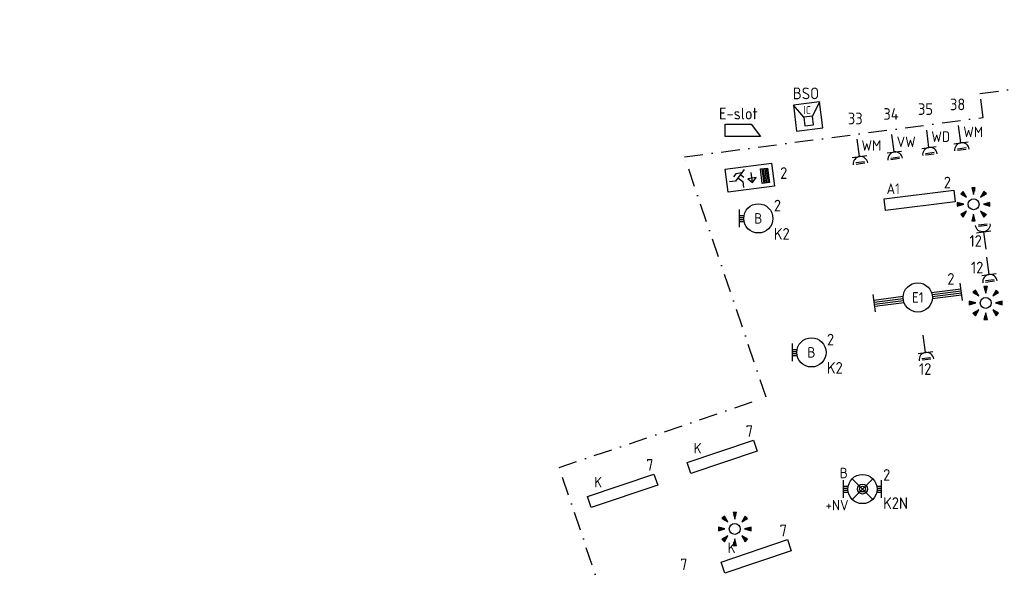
# Model space of a CAD drawing. Header units: millimetres. Extents: x -31842 to 195000, y -27609 to 95000.
# Tile 16 of 21: x 62754 to 79606, y 39226 to 48708. Entities that reach past the tile are written whole.
import ezdxf
from ezdxf.enums import TextEntityAlignment as Align

# ---------------------------------------------------------------- set-up
doc = ezdxf.new("R2010")
doc.units = ezdxf.units.MM
doc.header["$LTSCALE"] = 100
doc.linetypes.add('DASHDOT2', pattern=[12.7, 6.35, -3.175, 0, -3.175])
for name, color, linetype in [('-LAYOUT', 1, 'Continuous'), ('EB63101-_ATTRIB', 2, 'Continuous'), ('EB63103-_ATTRIB', 2, 'Continuous'), ('EB6422--_ATTRIB', 2, 'Continuous'), ('EL63101-_LICHT-ARM', 3, 'Continuous'), ('EL63103-_LICHT-WCD230V', 3, 'Continuous'), ('EL63202-_NOODVRL-TXT', 3, 'Continuous'), ('EL63501-_NOODVRL-ARM', 3, 'Continuous'), ('EL6422--_INTERCOM', 3, 'Continuous'), ('GRENS', 4, 'DASHDOT2')]:
    doc.layers.add(name, color=color, linetype=linetype)
doc.styles.add('NORATT', font='iso.shx')
doc.styles.add('NORDIM', font='isocp.shx')

# ---------------------------------------------------------------- blocks, each defined once
blk = doc.blocks.new('ES3W1L')
for p, q in [((1.25, 0), (-1.25, 0)), ((-0.75, 1.25), (0.75, 1.25)), ((-0.75, 1), (0.75, 1)), ((0, 0), (0, -3))]:
    blk.add_line(p, q)
blk.add_arc((0, 1.25), 1.25, 180, 0)
at = {"style": 'NORATT'}
for tag, flags, p in [('VERMOGEN', 9, (-2.5, 3)), ('GROEP', 8, (0, 3)), ('SCHAK', 8, (2.5, 3)), ('GELIJK', 9, (5, 3)), ('TAL', 8, (2.5, 3)), ('KAST', 9, (7, 3))]:
    blk.add_attdef(tag, text='', height=1.8, rotation=90, dxfattribs=dict(at, flags=flags)).set_placement(p, align=Align.MIDDLE_CENTER)
at = {"style": 'NORATT', "flags": 8}
blk.add_attdef('DOEL', text='', height=1.8, rotation=90, dxfattribs=at).set_placement((-2.5, 3), align=Align.MIDDLE_LEFT)
at = {"style": 'NORATT', "flags": 9}
blk.add_attdef('M_CODE', text='', height=1.8, dxfattribs=at).set_placement((0, 0), align=Align.MIDDLE_CENTER)
blk = doc.blocks.new('ES3G10')
for p, q in [((-3.25, -1.5), (-3.25, 1.5)), ((-3.25, 0.52), (-2.44, 0.52)), ((-3.25, 0.17), (-2.49, 0.17)), ((-3.25, -0.17), (-2.49, -0.17)), ((-3.25, -0.52), (-2.44, -0.52))]:
    blk.add_line(p, q)
blk.add_circle((0, 0), 2.5)
at = {"style": 'NORATT', "flags": 9}
blk.add_attdef('GELIJK', text='', height=1.8, dxfattribs=at).set_placement((3.5, 5), align=Align.MIDDLE_CENTER)
at = {"color": 6, "style": 'NORATT'}
for tag, flags, p in [('SCHAK', 8, (3.5, 2.75)), ('A_CODE', 8, (0, 0)), ('GROEP', 8, (-3.5, -2.75)), ('KAST', 9, (3.5, -2.75))]:
    blk.add_attdef(tag, text='', height=1.8, dxfattribs=dict(at, flags=flags)).set_placement(p, align=Align.MIDDLE)
blk = doc.blocks.new('ES652141')
for p, q in [((-2.79, 2.51), (-2.26, 1.98)), ((-2.65, 2.65), (-1.59, 1.59)), ((-2.51, 2.79), (-1.98, 2.26)), ((-0.2, 3.75), (-0.2, 3)), ((0, 3.75), (0, 2.25)), ((0.2, 3.75), (0.2, 3)), ((2.65, 2.65), (1.59, 1.59)), ((2.51, 2.79), (1.98, 2.26)), ((2.79, 2.51), (2.26, 1.98)), ((-3.75, 0.2), (-3, 0.2)), ((-3.75, 0), (-2.25, 0)), ((3.75, 0), (2.25, 0)), ((3.75, 0.2), (3, 0.2)), ((-3.75, -0.2), (-3, -0.2)), ((-2.79, -2.51), (-2.26, -1.98)), ((-2.65, -2.65), (-1.59, -1.59)), ((2.65, -2.65), (1.59, -1.59)), ((2.79, -2.51), (2.26, -1.98)), ((3.75, -0.2), (3, -0.2)), ((-2.51, -2.79), (-1.98, -2.26)), ((-0.2, -3.75), (-0.2, -3)), ((0, -3.75), (0, -2.25)), ((0.2, -3.75), (0.2, -3)), ((2.51, -2.79), (1.98, -2.26))]:
    blk.add_line(p, q)
for points in [[(-1.59, 1.59), (-2.37, 2.93), (-2.93, 2.37)], [(0, 2.25), (0.4, 3.75), (-0.4, 3.75)], [(1.59, 1.59), (2.93, 2.37), (2.37, 2.93)], [(-2.25, 0), (-3.75, 0.4), (-3.75, -0.4)], [(2.25, 0), (3.75, -0.4), (3.75, 0.4)], [(-1.59, -1.59), (-2.93, -2.37), (-2.37, -2.93)], [(1.59, -1.59), (2.37, -2.93), (2.93, -2.37)], [(0, -2.25), (-0.4, -3.75), (0.4, -3.75)]]:
    blk.add_lwpolyline(points, close=True)
blk.add_circle((0, 0), 1.25)
at = {"style": 'NORATT'}
blk.add_attdef('NUMMER', text='', height=1.8, dxfattribs=at).set_placement((0, 5), align=Align.MIDDLE)
for tag, flags, p in [('PANEEL', 9, (0, 3)), ('CODE', 9, (1, 3.5)), ('GRP', 8, (0, -5)), ('RUIMTE', 9, (0, -7.5))]:
    blk.add_attdef(tag, text='', height=1.8, dxfattribs=dict(at, flags=flags)).set_placement(p, align=Align.MIDDLE_LEFT)
at = {"style": 'NORATT', "flags": 8}
blk.add_attdef('M_CODE', text='', height=1.8, dxfattribs=at).set_placement((0, 0), align=Align.MIDDLE_CENTER)
blk = doc.blocks.new('EJ3P21')
at = {"color": 0}
blk.add_lwpolyline([(-6, -1), (-6, 1), (6, 1), (6, -1)], close=True, dxfattribs=at)
at = {"style": 'NORATT'}
for tag, height, flags, p in [('GROEPI', 1.8, 9, (0, 9.5)), ('CODE', 3.5, 8, (0, 4.5)), ('GELIJK', 1.8, 9, (3.5, 5)), ('M_CODE', 1.8, 9, (0, 0)), ('VERMOGEN', 1.8, 9, (0, -5.5)), ('DOEL', 1.8, 9, (0, -7.5)), ('VERMOGENI', 1.8, 9, (0, -9.5)), ('DOELI', 1.8, 9, (0, -11.5))]:
    blk.add_attdef(tag, text='', height=height, dxfattribs=dict(at, flags=flags)).set_placement(p, align=Align.MIDDLE_CENTER)
at = {"style": 'NORATT', "flags": 9}
for tag in ['GELIJKI', 'TAL']:
    blk.add_attdef(tag, text='', height=1.8, rotation=90, dxfattribs=at).set_placement((5, 2.75), align=Align.MIDDLE_CENTER)
at = {"style": 'NORATT'}
for tag, flags, p in [('SCHAK', 8, (3.5, 2.8)), ('A_CODE', 8, (0, 0)), ('GROEP', 8, (-3.5, -2.8)), ('KAST', 9, (3.5, -2.8))]:
    blk.add_attdef(tag, text='', height=1.8, dxfattribs=dict(at, flags=flags)).set_placement(p, align=Align.MIDDLE)
blk = doc.blocks.new('ES3N026')
for p, q in [((-1.5, 0.75), (-1, 0.25)), ((0.38, -0.88), (0.38, 0.87)), ((2.25, 1.25), (2.25, -1.25)), ((2.5, 1.25), (2.5, -1.25)), ((2.75, 1.25), (2.75, -1.25)), ((3, 1.25), (3, -1.25))]:
    blk.add_line(p, q)
for points in [[(4.01, 2.01), (4.01, -1.98), (-3.99, -1.98), (-3.99, 2.01)], [(3.25, -1.25), (2, -1.25), (2, 1.25), (3.25, 1.25)], [(0.38, -0.88), (1.12, -0.13), (-0.37, -0.13)]]:
    blk.add_lwpolyline(points, close=True)
for points in [[(-0.75, 1.5), (-2.5, -0.25), (-3.5, -0.25)], [(-1.25, 1), (-2.25, 1), (-2.75, 0.5)], [(-2, 0.25), (-1.25, -0.5), (-1.25, -1.5)]]:
    blk.add_lwpolyline(points)
at = {"style": 'NORATT'}
for tag, height, flags, p in [('GROEPI', 1.8, 9, (0, 9.5)), ('CODE', 3.5, 8, (0, 4.5)), ('A_CODE', 1.8, 8, (-3.5, 3.5)), ('NUMMER', 1.8, 8, (3.5, 3.5)), ('SCHAK', 1.8, 8, (3.5, 2.75)), ('M_CODE', 1.8, 9, (0, 0)), ('GROEP', 1.8, 8, (-3.5, -3.5)), ('KAST', 1.8, 9, (3.5, -3.5)), ('VERMOGEN', 1.8, 9, (0, -5.5)), ('DOEL', 1.8, 9, (0, -7.5)), ('VERMOGENI', 1.8, 9, (0, -9.5)), ('DOELI', 1.8, 9, (0, -11.5))]:
    blk.add_attdef(tag, text='', height=height, dxfattribs=dict(at, flags=flags)).set_placement(p, align=Align.MIDDLE_CENTER)
at = {"style": 'NORATT', "flags": 9}
for tag in ['GELIJKI', 'TAL']:
    blk.add_attdef(tag, text='', height=1.8, rotation=90, dxfattribs=at).set_placement((5, 3.76), align=Align.MIDDLE_CENTER)
blk = doc.blocks.new('EJ3T01')
at = {"color": 0}
for p, q in [((-1.77, 1.77), (1.77, -1.77)), ((1.77, 1.77), (-1.77, -1.77)), ((-3.25, -1.5), (-3.25, 1.5)), ((-3.25, 0.52), (-2.44, 0.52)), ((-3.25, 0.17), (-2.49, 0.17)), ((2.44, 0.52), (3.25, 0.52)), ((2.49, 0.17), (3.25, 0.17)), ((3.25, -1.5), (3.25, 1.5)), ((-3.25, -0.17), (-2.49, -0.17)), ((-3.25, -0.52), (-2.44, -0.52)), ((2.44, -0.52), (3.25, -0.52)), ((2.49, -0.17), (3.25, -0.17))]:
    blk.add_line(p, q, dxfattribs=at)
blk.add_lwpolyline([(1.77, -1.77), (1.75, -1.75)], dxfattribs=at)
for radius in [2.5, 0.85, 0.5]:
    blk.add_circle((0, 0), radius, dxfattribs=at)
at = {"style": 'NORATT', "flags": 9}
blk.add_attdef('GELIJK', text='', height=1.8, dxfattribs=at).set_placement((3.5, 5), align=Align.MIDDLE_CENTER)
at = {"color": 0, "style": 'NORATT'}
for tag, flags, p in [('A_CODE', 8, (-3.5, 2.75)), ('SCHAK', 8, (3.5, 2.75)), ('GROEP', 8, (-3.5, -2.75)), ('KAST', 9, (3.5, -2.75))]:
    blk.add_attdef(tag, text='', height=1.8, dxfattribs=dict(at, flags=flags)).set_placement(p, align=Align.MIDDLE)
blk = doc.blocks.new('EJ3T30')
at = {"color": 0}
for p, q in [((-7.5, -1.5), (-7.5, 1.5)), ((-7.5, 0.52), (-2.44, 0.52)), ((-7.5, 0.17), (-2.49, 0.17)), ((2.44, 0.52), (7.5, 0.52)), ((2.49, 0.17), (7.5, 0.17)), ((7.5, -1.5), (7.5, 1.5)), ((-7.5, -0.18), (-2.49, -0.18)), ((-7.5, -0.53), (-2.44, -0.53)), ((2.44, -0.53), (7.5, -0.53)), ((2.49, -0.18), (7.5, -0.18))]:
    blk.add_line(p, q, dxfattribs=at)
blk.add_circle((0, 0), 2.5, dxfattribs=at)
at = {"style": 'NORATT', "flags": 9}
blk.add_attdef('GELIJK', text='', height=1.8, dxfattribs=at).set_placement((3.5, 5), align=Align.MIDDLE_CENTER)
at = {"color": 0, "style": 'NORATT'}
for tag, flags, p in [('SCHAK', 8, (3.5, 2.75)), ('A_CODE', 8, (0, 0)), ('GROEP', 8, (-3.5, -2.75)), ('KAST', 9, (3.5, -2.75))]:
    blk.add_attdef(tag, text='', height=1.8, dxfattribs=dict(at, flags=flags)).set_placement(p, align=Align.MIDDLE)
blk = doc.blocks.new('ES111605')
at = {"color": 0}
for p, q in [((0, 1), (3, 3)), ((0, -1), (0, 1)), ((-2, -1), (-2, -1)), ((3, -3), (0, -1))]:
    blk.add_line(p, q, dxfattribs=at)
for points in [[(3, 3), (-3, 3), (-3, -3), (3, -3)], [(-2, 1), (-2, -1), (0, -1), (0, 1)]]:
    blk.add_lwpolyline(points, close=True, dxfattribs=at)
at = {"color": 0, "style": 'NORATT', "flags": 8}
for tag, p in [('NUMMER', (5, 0)), ('CODE', (1.5, 0))]:
    blk.add_attdef(tag, text='', height=1.8, rotation=270, dxfattribs=at).set_placement(p, align=Align.MIDDLE)
at = {"style": 'NORATT'}
for tag, flags, p in [('PANEEL', 9, (0, 3)), ('GRP', 8, (0, -5)), ('RUIMTE', 9, (0, -7.5))]:
    blk.add_attdef(tag, text='', height=1.8, dxfattribs=dict(at, flags=flags)).set_placement(p, align=Align.MIDDLE_LEFT)
at = {"style": 'NORATT', "flags": 8}
blk.add_attdef('M_CODE', text='', height=1.8, dxfattribs=at).set_placement((0, 0), align=Align.MIDDLE_CENTER)

msp = doc.modelspace()

# ---------------------------------------------------------------- linework, layer by layer
at = {"layer": '-LAYOUT', "color": 3, "elevation": -16800}
msp.add_lwpolyline([(74833, 46921), (75273, 46921), (75436, 46706), (74827, 46706), (74827, 46921)], dxfattribs=at)
at = {"layer": 'GRENS', "ltscale": 0.5, "elevation": -16800}
msp.add_lwpolyline([(62754, 36645), (68808, 38700), (69606, 36350), (73167, 37559), (71986, 41037), (75531, 42241), (74133, 46359), (79244, 47032), (79190, 47445), (88788, 48708)], dxfattribs=at)

# ---------------------------------------------------------------- block references
at = {"layer": 'EL63101-_LICHT-ARM'}
ref = msp.add_blockref('EJ3P21', (78158, 45615), dxfattribs=dict(at, xscale=100.0000000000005, yscale=100.0000000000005, zscale=100.0000000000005, rotation=6.999999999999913))
ref.add_attrib('A_CODE', 'A1', dxfattribs={"layer": 'EB63101-_ATTRIB', "color": 1, "height": 180, "style": 'NORATT', "flags": 8}).set_placement((77705, 45813), align=Align.MIDDLE)
at = {"layer": 'EL63101-_LICHT-ARM', "xscale": 75, "yscale": 75, "zscale": 75}
for p in [(79080, 45547, -16800), (79288, 43857, -16800), (74993, 39986, -25680)]:
    msp.add_blockref('ES652141', p, dxfattribs=at)
at = {"layer": 'EL63101-_LICHT-ARM'}
ref = msp.add_blockref('ES3G10', (75396, 45305, -14400), dxfattribs=dict(at, xscale=100, yscale=100, zscale=100))
ref.add_attrib('A_CODE', 'B', dxfattribs={"layer": 'EB63101-_ATTRIB', "color": 1, "height": 180, "style": 'NORATT', "flags": 8}).set_placement((75396, 45305, -14400), align=Align.MIDDLE)
ref = msp.add_blockref('EJ3T30', (78125, 43951, -14400), dxfattribs=dict(at, xscale=99.99999999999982, yscale=99.99999999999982, zscale=99.99999999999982, rotation=7.499999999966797))
ref.add_attrib('A_CODE', 'E1', dxfattribs={"layer": 'EB63101-_ATTRIB', "color": 1, "height": 180, "style": 'NORATT', "flags": 8}).set_placement((78125, 43951, -14400), align=Align.MIDDLE)
ref = msp.add_blockref('ES3G10', (76305, 43010, -14400), dxfattribs=dict(at, xscale=100, yscale=100, zscale=100))
ref.add_attrib('A_CODE', 'B', dxfattribs={"layer": 'EB63101-_ATTRIB', "color": 1, "height": 180, "style": 'NORATT', "flags": 8}).set_placement((76305, 43010, -14400), align=Align.MIDDLE)
ref = msp.add_blockref('EJ3P21', (74778, 41220), dxfattribs=dict(at, xscale=99.99999999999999, yscale=99.99999999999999, zscale=99.99999999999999, rotation=18.70000000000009))
ref.add_attrib('A_CODE', 'K', dxfattribs={"layer": 'EB63101-_ATTRIB', "color": 1, "height": 180, "style": 'NORATT', "flags": 8}).set_placement((74358, 41368), align=Align.MIDDLE)
ref = msp.add_blockref('EJ3P21', (73074, 40639), dxfattribs=dict(at, xscale=99.99999999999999, yscale=99.99999999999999, zscale=99.99999999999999, rotation=18.70000000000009))
ref.add_attrib('A_CODE', 'K', dxfattribs={"layer": 'EB63101-_ATTRIB', "color": 1, "height": 180, "style": 'NORATT', "flags": 8}).set_placement((72654, 40788), align=Align.MIDDLE)
ref = msp.add_blockref('EJ3P21', (75358, 39516), dxfattribs=dict(at, xscale=99.99999999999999, yscale=99.99999999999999, zscale=99.99999999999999, rotation=18.70000000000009))
ref.add_attrib('A_CODE', 'K', dxfattribs={"layer": 'EB63101-_ATTRIB', "color": 1, "height": 180, "style": 'NORATT', "flags": 8}).set_placement((74939, 39664), align=Align.MIDDLE)
at = {"layer": 'EL63103-_LICHT-WCD230V'}
ref = msp.add_blockref('ES3W1L', (78864, 46600, -15750), dxfattribs=dict(at, xscale=100, yscale=100, zscale=100, rotation=187.4999999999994))
ref.add_attrib('DOEL', 'WM', dxfattribs={"layer": 'EB63103-_ATTRIB', "color": 1, "height": 180, "style": 'NORATT', "flags": 8}).set_placement((78905, 46785, -15750), align=Align.MIDDLE_LEFT)
ref = msp.add_blockref('ES3W1L', (77723, 46442, -15750), dxfattribs=dict(at, xscale=100, yscale=100, zscale=100, rotation=187.4999999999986))
ref.add_attrib('DOEL', 'VW', dxfattribs={"layer": 'EB63103-_ATTRIB', "color": 1, "height": 180, "style": 'NORATT', "flags": 8}).set_placement((77764, 46618, -15750), align=Align.MIDDLE_LEFT)
ref = msp.add_blockref('ES3W1L', (78317, 46520, -15750), dxfattribs=dict(at, xscale=99.99999999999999, yscale=99.99999999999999, zscale=99.99999999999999, rotation=187.4999999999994))
ref.add_attrib('DOEL', 'WD', dxfattribs={"layer": 'EB63103-_ATTRIB', "color": 1, "height": 180, "style": 'NORATT', "flags": 8}).set_placement((78358, 46705, -15750), align=Align.MIDDLE_LEFT)
ref = msp.add_blockref('ES3W1L', (77128, 46363, -15750), dxfattribs=dict(at, xscale=100, yscale=100, zscale=100, rotation=187.4999999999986))
ref.add_attrib('DOEL', 'WM', dxfattribs={"layer": 'EB63103-_ATTRIB', "color": 1, "height": 180, "style": 'NORATT', "flags": 8}).set_placement((77162, 46555, -15750), align=Align.MIDDLE_LEFT)
for p, xscale, yscale, zscale, rotation in [((79252, 45074, -15750), -99.99999999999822, 100.0000000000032, 100, 6.973305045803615), ((79345, 44342, -15750), 99.9999999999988, 99.9999999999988, 99.9999999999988, 187.4999999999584), ((78257, 43008, -15750), 100, 100, 100, 187.5000000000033)]:
    msp.add_blockref('ES3W1L', p, dxfattribs=dict(at, xscale=xscale, yscale=yscale, zscale=zscale, rotation=rotation))
at = {"layer": 'EL63202-_NOODVRL-TXT', "xscale": 99.99999999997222, "yscale": 99.99999999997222, "zscale": 99.99999999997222, "rotation": 7.500000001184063}
msp.add_blockref('ES3N026', (75249, 46001, -14200), dxfattribs=at)
at = {"layer": 'EL63501-_NOODVRL-ARM'}
ref = msp.add_blockref('EJ3T01', (77179, 40669, -14400), dxfattribs=dict(at, xscale=100, yscale=100, zscale=100))
ref.add_attrib('A_CODE', 'B', dxfattribs={"layer": '0', "color": 1, "height": 180, "style": 'NORATT', "flags": 8}).set_placement((76859, 40944, -14400), align=Align.MIDDLE)
ref.add_attrib('GROEP', '+NV', dxfattribs={"layer": '0', "color": 1, "height": 180, "style": 'NORATT', "flags": 8}).set_placement((76743, 40394, -14400), align=Align.MIDDLE)
at = {"layer": 'EL6422--_INTERCOM'}
ref = msp.add_blockref('ES111605', (76247, 47049, -16800), dxfattribs=dict(at, xscale=74.99999999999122, yscale=74.99999999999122, zscale=74.99999999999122, rotation=97.02525755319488))
ref.add_attrib('CODE', 'IC', dxfattribs={"layer": 'EB6422--_ATTRIB', "color": 1, "height": 135, "style": 'NORATT', "flags": 8}).set_placement((76233, 47161, -16800), align=Align.MIDDLE)

# ---------------------------------------------------------------- texts
at = {"layer": 'EL63101-_LICHT-ARM', "color": 1, "style": 'NORDIM'}
for s, p in [('BSO', (75987, 47346, -18350)), ('E-slot', (74723, 47000, -18350)), ('2', (75770, 45981, -16800)), ('2', (78570, 45819, -7200)), ('2', (75662, 45424, -16800)), ('K2', (75662, 44940, -16800)), ('2', (78631, 44168, -36000)), ('2', (76570, 43128, -16800)), ('K2', (76570, 42645, -16800)), ('7', (75180, 41563, -32550)), ('7', (73476, 40982, -32550)), ('2', (77532, 40811, -16800)), ('K2N', (77532, 40328, -16800)), ('7', (75761, 39859, -32550)), ('7', (74057, 39279, -32550))]:
    msp.add_text(s, height=200, dxfattribs=at).set_placement(p)
at = {"layer": 'EL63103-_LICHT-WCD230V', "color": 7, "style": 'NORDIM'}
for s, p in [('38', (78676, 47157, -33400)), ('34', (77536, 46993, -33400)), ('35', (78129, 47077, -33400)), ('33', (76929, 46916, -33400)), ('12', (79009, 44818, -33400)), ('12', (79035, 44363, -49150)), ('12', (78145, 42625, -33400))]:
    msp.add_text(s, height=200, dxfattribs=at).set_placement(p)

doc.saveas('drawing.dxf')
